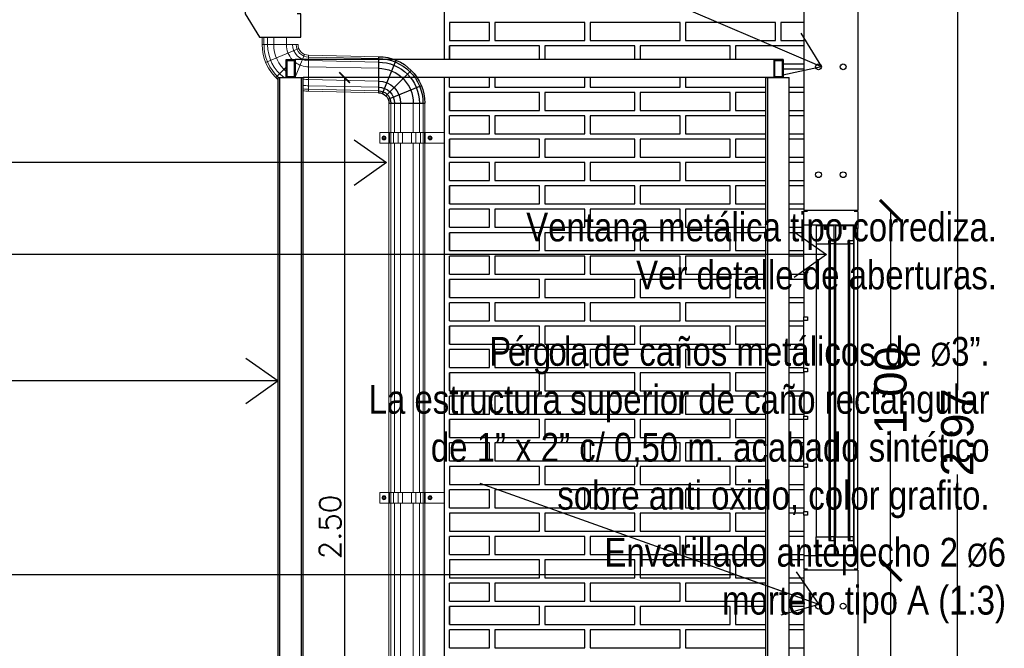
# Model space of a CAD drawing. Header units: millimetres. Extents: x 201 to 840, y 135 to 685.
# Tile 29 of 219: x 233.94 to 236.68, y 311.23 to 312.98. Entities that reach past the tile are written whole.
import ezdxf

# ---------------------------------------------------------------- set-up
doc = ezdxf.new("R2010")
doc.units = ezdxf.units.MM
doc.layers.add('001', color=1, linetype='Continuous', lineweight=5)
doc.layers.add('01 DETALLES', color=2, linetype='Continuous', lineweight=5)
for name, color, linetype in [('01', 1, 'Continuous'), ('02', 2, 'Continuous'), ('03', 3, 'Continuous'), ('05', 5, 'Continuous'), ('10', 251, 'Continuous'), ('cota', 2, 'Continuous'), ('COTA DETALLE', 1, 'Continuous'), ('Ladrillo visto', 250, 'Continuous'), ('LLAMADAS', 1, 'Continuous'), ('muro', 6, 'Continuous'), ('Techo', 4, 'Continuous')]:
    doc.layers.add(name, color=color, linetype=linetype)
doc.styles.add('ARIAL', font='arial.ttf', dxfattribs={"height": 0.06})
doc.styles.add('ROMANS', font='romans.shx')
doc.styles.get("Standard").update_dxf_attribs({"font": 'arial.ttf'})
doc.styles.add('STYLE1', font='ARIALUNI.TTF', dxfattribs={"height": 0.09})
doc.dimstyles.new('05', dxfattribs={"dimscale": 0, "dimtxt": 0.09, "dimasz": 0.05, "dimexe": 0, "dimexo": 0, "dimgap": 0, "dimtad": 0, "dimzin": 0, "dimdsep": 46, "dimtxsty": 'Standard', "dimblk": 'OPEN90', "dimcen": 0.25, "dimclrd": 1, "dimclre": 1, "dimclrt": 3, "dimadec": 0, "dimazin": 0, "dimtfac": 1, "dimtofl": 0, "dimtmove": 2, "dimatfit": 3, "dimldrblk": 'BOXFILLED', "dimfxl": 1, "dimtolj": 1, "dimtzin": 0, "dimarcsym": 0})
doc.dimstyles.new('COTAS5', dxfattribs={"dimscale": 0, "dimtxt": 0.05, "dimasz": 0.03, "dimexe": 0.18, "dimexo": 0.06, "dimgap": 0.01, "dimtad": 1, "dimzin": 1, "dimdsep": 46, "dimtxsty": 'ROMANS', "dimblk1": 'ARCHTICK', "dimblk2": 'ARCHTICK', "dimsah": 1, "dimcen": 0.2, "dimse1": 1, "dimse2": 1, "dimclrd": 1, "dimclre": 1, "dimclrt": 2, "dimazin": 0, "dimtfac": 3, "dimtmove": 2, "dimatfit": 3, "dimldrblk": 'ARCHTICK', "dimfxl": 1, "dimtolj": 1, "dimtzin": 0, "dimarcsym": 0})
doc.dimstyles.new('D3', dxfattribs={"dimscale": 0, "dimtxt": 0.09, "dimasz": 0.06, "dimexe": 0, "dimexo": 0.15, "dimgap": 0, "dimtad": 0, "dimzin": 0, "dimdsep": 46, "dimtxsty": 'STYLE1', "dimblk": 'ARCHTICK', "dimcen": 1, "dimse1": 1, "dimse2": 1, "dimclrd": 1, "dimclre": 1, "dimclrt": 3, "dimadec": 0, "dimazin": 0, "dimtfac": 1, "dimtmove": 2, "dimatfit": 1, "dimldrblk": 'OPEN90', "dimfxl": 1, "dimtolj": 1, "dimtzin": 0, "dimarcsym": 0})

# ---------------------------------------------------------------- blocks, each defined once
blk = doc.blocks.new('_ARCHTICK')
at = {"color": 0, "linetype": 'ByBlock', "const_width": 0.15}
blk.add_lwpolyline([(-0.5, -0.5), (0.5, 0.5)], dxfattribs=at)
blk = doc.blocks.new('*D745')
at = {"layer": 'cota', "color": 1, "lineweight": -2, "ltscale": 0.5}
for p, q in [((236.3602, 311.4502), (236.3602, 311.0128)), ((236.3602, 310.3502), (236.3602, 310.7877))]:
    blk.add_line(p, q, dxfattribs=at)
at = {"layer": 'DEFPOINTS', "color": 0, "ltscale": 0.5}
for p in [(236.2688, 311.4502), (236.3602, 311.4502), (236.2688, 310.3502)]:
    blk.add_point(p, dxfattribs=at)
at = {"layer": 'cota', "color": 1, "lineweight": -2, "ltscale": 0.5, "xscale": 0.06, "yscale": 0.06, "zscale": 0.06}
for p, rotation in [((236.3602, 311.4502), 90), ((236.3602, 310.3502), 270)]:
    blk.add_blockref('_ARCHTICK', p, dxfattribs=dict(at, rotation=rotation))
at = {"layer": 'cota', "color": 3, "ltscale": 0.5, "insert": (236.3602, 310.9002), "char_height": 0.09, "attachment_point": 5, "rotation": 90, "style": 'STYLE1'}
blk.add_mtext('\\A1;1.10', dxfattribs=at)
blk = doc.blocks.new('_OPEN90')
at = {"color": 0, "linetype": 'ByBlock'}
for p, q in [((-0.5, 0.5), (0, 0)), ((0, 0), (-1, 0)), ((0, 0), (-0.5, -0.5))]:
    blk.add_line(p, q, dxfattribs=at)
blk = doc.blocks.new('*D729')
at = {"layer": 'cota', "color": 1, "lineweight": -2, "ltscale": 0.5}
for p, q in [((236.5461, 313.3167), (236.5461, 311.9511)), ((236.5461, 310.3502), (236.5461, 311.7159))]:
    blk.add_line(p, q, dxfattribs=at)
at = {"layer": 'DEFPOINTS', "color": 0, "ltscale": 0.5}
for p in [(236.2688, 313.3167), (236.2688, 310.3502), (236.5461, 310.3502)]:
    blk.add_point(p, dxfattribs=at)
at = {"layer": 'cota', "color": 1, "lineweight": -2, "ltscale": 0.5, "xscale": 0.06, "yscale": 0.06, "zscale": 0.06}
for p, rotation in [((236.5461, 313.3167), 90), ((236.5461, 310.3502), 270)]:
    blk.add_blockref('_ARCHTICK', p, dxfattribs=dict(at, rotation=rotation))
at = {"layer": 'cota', "color": 3, "ltscale": 0.5, "insert": (236.5461, 311.8335), "char_height": 0.09, "attachment_point": 5, "rotation": 90, "style": 'STYLE1'}
blk.add_mtext('\\A1;2.97', dxfattribs=at)
blk = doc.blocks.new('*D730')
at = {"layer": 'COTA DETALLE', "color": 1, "lineweight": -2}
blk.add_line((234.8415, 312.8202), (234.8415, 310.3202), dxfattribs=at)
at = {"layer": 'DEFPOINTS', "color": 0}
for p in [(234.7266, 312.8202), (234.7666, 310.3202), (234.8415, 310.3202)]:
    blk.add_point(p, dxfattribs=at)
at = {"layer": 'COTA DETALLE', "color": 1, "lineweight": -2, "xscale": 0.03, "yscale": 0.03, "zscale": 0.03}
for p, rotation in [((234.8415, 312.8202), 90), ((234.8415, 310.3202), 270)]:
    blk.add_blockref('_ARCHTICK', p, dxfattribs=dict(at, rotation=rotation))
at = {"layer": 'COTA DETALLE', "color": 2, "insert": (234.8015, 311.5702), "char_height": 0.06, "attachment_point": 5, "rotation": 90, "style": 'ROMANS'}
blk.add_mtext('\\A1;2.50', dxfattribs=at)
blk = doc.blocks.new('*D746')
at = {"layer": 'cota', "color": 1, "lineweight": -2, "ltscale": 0.5}
for p, q in [((236.3602, 312.4502), (236.3602, 312.0628)), ((236.3602, 311.4502), (236.3602, 311.8377))]:
    blk.add_line(p, q, dxfattribs=at)
at = {"layer": 'DEFPOINTS', "color": 0, "ltscale": 0.5}
for p in [(236.1938, 312.4502), (236.3602, 312.4502), (236.1938, 311.4502)]:
    blk.add_point(p, dxfattribs=at)
at = {"layer": 'cota', "color": 1, "lineweight": -2, "ltscale": 0.5, "xscale": 0.06, "yscale": 0.06, "zscale": 0.06}
for p, rotation in [((236.3602, 312.4502), 90), ((236.3602, 311.4502), 270)]:
    blk.add_blockref('_ARCHTICK', p, dxfattribs=dict(at, rotation=rotation))
at = {"layer": 'cota', "color": 3, "ltscale": 0.5, "insert": (236.3602, 311.9502), "char_height": 0.09, "attachment_point": 5, "rotation": 90, "style": 'STYLE1'}
blk.add_mtext('\\A1;1.00', dxfattribs=at)
blk = doc.blocks.new('UIU')
at = {"layer": '01', "ltscale": 0.8}
blk.add_line((-0.0882, 0.0171), (0.0118, 0.0171), dxfattribs=at)
blk.add_line((-0.0882, 0.0171), (0.0118, 0.0171), dxfattribs=at)
at = {"layer": '01'}
blk.add_line((0.0412, -0.0124), (0.0412, -0.1124), dxfattribs=at)
for radius in [0.1294, 0.0294]:
    blk.add_arc((0.0412, 0.0171), radius, 180, 270, dxfattribs=at)
at = {"layer": '10', "ltscale": 0.05}
for p, q in [((0.014, 0.0058), (-0.0784, -0.0325)), ((0.0204, -0.0037), (-0.0503, -0.0745)), ((0.0299, -0.0101), (-0.0083, -0.1025))]:
    blk.add_line(p, q, dxfattribs=at)
for radius in [0.1241, 0.1143, 0.0971, 0.0617, 0.0446, 0.0347]:
    blk.add_arc((0.0412, 0.0171), radius, 180, 270, dxfattribs=at)

msp = doc.modelspace()

# ---------------------------------------------------------------- linework, layer by layer
at = {"layer": '001', "ltscale": 0.8}
for p, q in [((234.6123, 312.912), (234.6123, 312.9326)), ((234.6123, 312.912), (234.7123, 312.912)), ((234.6123, 312.912), (234.7123, 312.912)), ((234.7417, 312.8826), (234.9365, 312.8784)), ((234.7417, 312.7826), (234.9365, 312.7784))]:
    msp.add_line(p, q, dxfattribs=at)
at = {"layer": '001'}
for p, q in [((234.7417, 312.8826), (234.7417, 312.7826)), ((234.965, 312.749), (234.965, 312.6672)), ((235.065, 312.749), (235.065, 312.6672)), ((234.965, 312.6378), (234.965, 311.6661)), ((235.065, 312.6378), (235.065, 311.6661)), ((234.965, 310.5526), (234.965, 311.6367)), ((235.065, 310.5526), (235.065, 311.6367))]:
    msp.add_line(p, q, dxfattribs=at)
for radius, start, end in [(0.1294, 180, 229.0428), (0.0294, 180, 270), (0.1294, 263.3997, 270)]:
    msp.add_arc((234.7417, 312.912), radius, start, end, dxfattribs=at)
at = {"layer": '01', "ltscale": 0.0036}
for p, q in [((236.0609, 312.8702), (234.7041, 312.8702)), ((236.0609, 312.8202), (234.7266, 312.8202))]:
    msp.add_line(p, q, dxfattribs=at)
at = {"layer": '01'}
for p, q in [((236.1188, 312.2874), (236.1188, 312.4102)), ((236.2588, 311.5002), (236.2588, 312.4002)), ((236.2688, 311.5002), (236.2688, 312.4002)), ((236.1188, 312.2774), (236.1188, 312.1545)), ((236.1188, 312.0117), (236.1188, 312.1445)), ((236.1188, 312.0017), (236.1188, 311.8788)), ((236.1188, 311.746), (236.1188, 311.8688)), ((236.1188, 311.736), (236.1188, 311.6131)), ((236.1188, 311.6031), (236.1188, 311.4902))]:
    msp.add_line(p, q, dxfattribs=at)
for points in [[(236.1928, 312.3676), (236.1888, 312.3676), (236.1888, 311.5329), (236.1928, 311.5329), (236.1928, 312.3676)], [(236.2463, 312.3676), (236.2423, 312.3676), (236.2423, 311.5329), (236.2463, 311.5329), (236.2463, 312.3676)]]:
    msp.add_lwpolyline(points, dxfattribs=at)
at = {"layer": '01 DETALLES'}
for p, q in [((234.6175, 312.912), (234.6175, 312.9326)), ((234.6274, 312.912), (234.6274, 312.9326)), ((234.6446, 312.912), (234.6446, 312.9326)), ((234.68, 312.912), (234.68, 312.9326)), ((234.7417, 312.8773), (234.9365, 312.8731)), ((234.7417, 312.8675), (234.9365, 312.8632)), ((234.7417, 312.8503), (234.9365, 312.8461)), ((234.7417, 312.8149), (234.9365, 312.8107)), ((234.7417, 312.7978), (234.9365, 312.7935)), ((234.7417, 312.7879), (234.9365, 312.7837))]:
    msp.add_line(p, q, dxfattribs=at)
at = {"layer": '01 DETALLES', "ltscale": 0.05}
for p, q in [((234.7145, 312.9008), (234.6221, 312.8625)), ((234.7304, 312.8848), (234.7043, 312.8219)), ((234.6793, 312.8497), (234.6502, 312.8205)), ((234.9703, 312.6672), (234.9703, 312.749)), ((234.9802, 312.6672), (234.9802, 312.749)), ((234.9973, 312.6672), (234.9973, 312.749)), ((235.0327, 312.6672), (235.0327, 312.749)), ((235.0499, 312.6672), (235.0499, 312.749)), ((235.0598, 312.6672), (235.0598, 312.749)), ((234.9647, 312.6672), (234.9647, 312.6378)), ((234.9667, 312.6672), (234.9667, 312.6378)), ((234.9707, 312.6672), (234.9707, 312.6378)), ((234.9779, 312.6672), (234.9779, 312.6378)), ((234.9911, 312.6672), (234.9911, 312.6378)), ((235.0031, 312.6672), (235.0031, 312.6378)), ((235.0276, 312.6672), (235.0276, 312.6378)), ((235.0396, 312.6672), (235.0396, 312.6378)), ((235.0528, 312.6672), (235.0528, 312.6378)), ((235.06, 312.6672), (235.06, 312.6378)), ((235.064, 312.6672), (235.064, 312.6378)), ((235.0659, 312.6672), (235.0659, 312.6378)), ((234.9703, 311.6661), (234.9703, 312.6378)), ((234.9802, 311.6661), (234.9802, 312.6378)), ((234.9973, 311.6661), (234.9973, 312.6378)), ((235.0327, 311.6661), (235.0327, 312.6378)), ((235.0499, 311.6661), (235.0499, 312.6378)), ((235.0598, 311.6661), (235.0598, 312.6378)), ((234.9647, 311.6661), (234.9647, 311.6367)), ((234.9667, 311.6661), (234.9667, 311.6367)), ((234.9707, 311.6661), (234.9707, 311.6367)), ((234.9779, 311.6661), (234.9779, 311.6367)), ((234.9911, 311.6661), (234.9911, 311.6367)), ((235.0031, 311.6661), (235.0031, 311.6367)), ((235.0276, 311.6661), (235.0276, 311.6367)), ((235.0396, 311.6661), (235.0396, 311.6367)), ((235.0528, 311.6661), (235.0528, 311.6367)), ((235.06, 311.6661), (235.06, 311.6367)), ((235.064, 311.6661), (235.064, 311.6367)), ((235.0659, 311.6661), (235.0659, 311.6367)), ((234.9703, 311.6367), (234.9703, 310.5526)), ((234.9802, 311.6367), (234.9802, 310.5526)), ((234.9973, 311.6367), (234.9973, 310.5526)), ((235.0327, 311.6367), (235.0327, 310.5526)), ((235.0499, 311.6367), (235.0499, 310.5526)), ((235.0598, 311.6367), (235.0598, 310.5526))]:
    msp.add_line(p, q, dxfattribs=at)
for points in [[(235.1182, 312.6378), (234.9397, 312.6378), (234.9397, 312.6672), (235.1182, 312.6672)], [(234.9497, 312.6552), (234.9528, 312.6552), (234.9544, 312.6525), (234.9528, 312.6498), (234.9497, 312.6498), (234.9481, 312.6525), (234.9497, 312.6552)], [(235.081, 312.6552), (235.0779, 312.6552), (235.0763, 312.6525), (235.0779, 312.6498), (235.081, 312.6498), (235.0825, 312.6525), (235.081, 312.6552)], [(235.1182, 311.6367), (234.9397, 311.6367), (234.9397, 311.6661), (235.1182, 311.6661)], [(234.9497, 311.6541), (234.9528, 311.6541), (234.9544, 311.6514), (234.9528, 311.6487), (234.9497, 311.6487), (234.9481, 311.6514), (234.9497, 311.6541)], [(235.081, 311.6541), (235.0779, 311.6541), (235.0763, 311.6514), (235.0779, 311.6487), (235.081, 311.6487), (235.0825, 311.6514), (235.081, 311.6541)]]:
    msp.add_lwpolyline(points, dxfattribs=at)
for centre, radius in [((234.9512, 312.6525), 0.00549), ((234.9512, 312.6525), 0.00272), ((234.9512, 312.6525), 0.00272), ((235.0794, 312.6525), 0.00549), ((235.0794, 312.6525), 0.00272), ((234.9512, 311.6514), 0.00549), ((234.9512, 311.6514), 0.00272), ((235.0794, 311.6514), 0.00549), ((235.0794, 311.6514), 0.00272)]:
    msp.add_circle(centre, radius, dxfattribs=at)
for radius, start, end in [(0.1241, 180, 227.5855), (0.1143, 180, 233.3362), (0.0971, 180, 230.0776), (0.0617, 180, 222.4581), (0.0446, 180, 270), (0.0347, 180, 270), (0.0617, 232.771, 270), (0.0971, 261.1902, 270), (0.1143, 262.5195, 270), (0.1241, 263.1181, 270)]:
    msp.add_arc((234.7417, 312.912), radius, start, end, dxfattribs=at)
at = {"layer": '02', "ltscale": 0.01}
for p, q in [((234.6566, 310.3202), (234.6566, 312.8202)), ((234.6566, 312.8202), (234.7266, 312.8202)), ((234.6616, 310.3202), (234.6616, 312.8202)), ((234.7216, 310.3202), (234.7216, 312.8202)), ((234.7266, 310.3202), (234.7266, 312.8202)), ((236.0134, 310.3202), (236.0134, 312.8202)), ((236.0134, 312.8202), (236.0784, 312.8202)), ((236.0184, 310.3202), (236.0184, 312.8202)), ((236.0784, 310.3381), (236.0784, 312.8202))]:
    msp.add_line(p, q, dxfattribs=at)
at = {"layer": '02'}
for p, q in [((236.1288, 312.4477), (236.1188, 312.4477)), ((236.2688, 312.4477), (236.2588, 312.4477)), ((236.1534, 312.3576), (236.1534, 311.5429)), ((236.2034, 312.3576), (236.2034, 311.5429)), ((236.2069, 312.3576), (236.2069, 311.5426)), ((236.2569, 312.3576), (236.2569, 311.5429)), ((236.1288, 311.4528), (236.1188, 311.4528)), ((236.2688, 311.4528), (236.2588, 311.4528))]:
    msp.add_line(p, q, dxfattribs=at)
at = {"layer": '02', "ltscale": 0.01}
for points in [[(234.6791, 312.8702), (234.7041, 312.8702), (234.7041, 312.8202), (234.6791, 312.8202)], [(234.6816, 312.8677), (234.7016, 312.8677), (234.7016, 312.8227), (234.6816, 312.8227)], [(236.0359, 312.8702), (236.0609, 312.8702), (236.0609, 312.8202), (236.0359, 312.8202)], [(236.0384, 312.8677), (236.0584, 312.8677), (236.0584, 312.8227), (236.0384, 312.8227)]]:
    msp.add_lwpolyline(points, close=True, dxfattribs=at)
at = {"layer": '02'}
for points in [[(236.2688, 312.4477), (236.2688, 312.4002), (236.2588, 312.4002), (236.2588, 312.4102), (236.1188, 312.4102), (236.1188, 312.4477)], [(236.1759, 312.4076), (236.1534, 312.4076), (236.1534, 312.3576), (236.1884, 312.3576), (236.1884, 312.3676), (236.2034, 312.3676), (236.2034, 312.4076), (236.1809, 312.4076), (236.1809, 312.4076), (236.1809, 312.4076), (236.1809, 312.3976), (236.1759, 312.3976), (236.1759, 312.4076)], [(236.2294, 312.4076), (236.2069, 312.4076), (236.2069, 312.3576), (236.2419, 312.3576), (236.2419, 312.3676), (236.2569, 312.3676), (236.2569, 312.4076), (236.2344, 312.4076), (236.2344, 312.4076), (236.2344, 312.4076), (236.2344, 312.3976), (236.2294, 312.3976), (236.2294, 312.4076)], [(236.1759, 311.4929), (236.1534, 311.4929), (236.1534, 311.5429), (236.1884, 311.5429), (236.1884, 311.5326), (236.2034, 311.5326), (236.2034, 311.4929), (236.1809, 311.4929), (236.1809, 311.4929), (236.1809, 311.4929), (236.1809, 311.5029), (236.1759, 311.5029), (236.1759, 311.4929)], [(236.2294, 311.4929), (236.2069, 311.4929), (236.2069, 311.5429), (236.2419, 311.5429), (236.2419, 311.5326), (236.2569, 311.5326), (236.2569, 311.4929), (236.2344, 311.4929), (236.2344, 311.4929), (236.2344, 311.4929), (236.2344, 311.5029), (236.2294, 311.5029), (236.2294, 311.4929)], [(236.2688, 311.4528), (236.2688, 311.5002), (236.2588, 311.5002), (236.2588, 311.4902), (236.1188, 311.4902), (236.1188, 311.4528)]]:
    msp.add_lwpolyline(points, dxfattribs=at)
for points in [[(236.1799, 312.4102), (236.1769, 312.4102), (236.1769, 312.3985), (236.1799, 312.3985)], [(236.2334, 312.4102), (236.2304, 312.4102), (236.2304, 312.3985), (236.2334, 312.3985)], [(236.2034, 312.3576), (236.1934, 312.3576), (236.1934, 312.3676), (236.2034, 312.3676)], [(236.2569, 312.3576), (236.2469, 312.3576), (236.2469, 312.3676), (236.2569, 312.3676)], [(236.1288, 312.2774), (236.1188, 312.2774), (236.1188, 312.2874), (236.1288, 312.2874)], [(236.1288, 312.1445), (236.1188, 312.1445), (236.1188, 312.1545), (236.1288, 312.1545)], [(236.1288, 312.0017), (236.1188, 312.0017), (236.1188, 312.0117), (236.1288, 312.0117)], [(236.1288, 311.8688), (236.1188, 311.8688), (236.1188, 311.8788), (236.1288, 311.8788)], [(236.1288, 311.736), (236.1188, 311.736), (236.1188, 311.746), (236.1288, 311.746)], [(236.1288, 311.6031), (236.1188, 311.6031), (236.1188, 311.6131), (236.1288, 311.6131)], [(236.2034, 311.5429), (236.1934, 311.5429), (236.1934, 311.5329), (236.2034, 311.5329)], [(236.2569, 311.5429), (236.2469, 311.5429), (236.2469, 311.5329), (236.2569, 311.5329)], [(236.1799, 311.4902), (236.1769, 311.4902), (236.1769, 311.5019), (236.1799, 311.5019)], [(236.2334, 311.4902), (236.2304, 311.4902), (236.2304, 311.5019), (236.2334, 311.5019)]]:
    msp.add_lwpolyline(points, close=True, dxfattribs=at)
at = {"layer": '03', "ltscale": 0.01}
for centre in [(236.1596, 312.8502), (236.2282, 312.8502), (236.1596, 312.5502), (236.2282, 312.5502), (236.1596, 311.3502), (236.2281, 311.3502)]:
    msp.add_circle(centre, 0.00811, dxfattribs=at)
at = {"layer": '05'}
msp.add_lwpolyline([(234.5753, 313.048), (234.5653, 313.048), (234.5653, 312.998), (234.6048, 312.9326), (234.7198, 312.9326), (234.7198, 312.9976), (234.7098, 312.9976)], dxfattribs=at)
at = {"layer": 'Ladrillo visto', "color": 251, "ltscale": 0.5}
for p, q in [((235.1338, 312.8702), (235.1338, 312.9089)), ((235.1338, 312.7939), (235.1338, 312.8202)), ((235.1338, 312.7289), (235.1338, 312.7789)), ((235.1338, 312.6639), (235.1338, 312.7139)), ((235.1338, 312.5989), (235.1338, 312.6489)), ((235.1338, 312.5339), (235.1338, 312.5839)), ((235.1338, 312.4689), (235.1338, 312.5189)), ((235.1338, 312.4039), (235.1338, 312.4539)), ((235.1338, 312.3389), (235.1338, 312.3889)), ((235.1338, 312.2739), (235.1338, 312.3239)), ((235.1338, 312.2089), (235.1338, 312.2589)), ((235.1338, 312.1439), (235.1338, 312.1939)), ((235.1338, 312.0789), (235.1338, 312.1289)), ((235.1338, 312.0139), (235.1338, 312.0639)), ((235.1338, 311.9489), (235.1338, 311.9989)), ((235.1338, 311.8839), (235.1338, 311.9339)), ((235.1338, 311.8189), (235.1338, 311.8689)), ((235.1338, 311.7539), (235.1338, 311.8039)), ((235.1338, 311.6239), (235.1338, 311.6739)), ((235.1338, 311.4939), (235.1338, 311.5439)), ((235.1338, 311.3639), (235.1338, 311.4139)), ((235.1338, 311.2989), (235.1338, 311.3489)), ((235.1338, 311.2339), (235.1338, 311.2839))]:
    msp.add_line(p, q, dxfattribs=at)
for points in [[(235.1338, 312.9239), (235.2446, 312.9239), (235.2446, 312.9739), (235.1338, 312.9739), (235.1338, 312.9239)], [(235.2596, 312.9239), (235.5096, 312.9239), (235.5096, 312.9739), (235.2596, 312.9739), (235.2596, 312.9239)], [(235.5246, 312.9239), (235.7746, 312.9239), (235.7746, 312.9739), (235.5246, 312.9739), (235.5246, 312.9239)], [(235.7896, 312.9239), (236.0396, 312.9239), (236.0396, 312.9739), (235.7896, 312.9739), (235.7896, 312.9239)], [(236.1188, 312.9739), (236.0546, 312.9739), (236.0546, 312.9239)], [(235.3838, 312.8702), (235.3838, 312.9089), (235.1338, 312.9089), (235.1338, 312.8702)], [(235.6488, 312.8702), (235.6488, 312.9089), (235.3988, 312.9089), (235.3988, 312.8702)], [(235.9138, 312.8702), (235.9138, 312.9089), (235.6638, 312.9089), (235.6638, 312.8702)], [(236.1188, 312.9089), (235.9288, 312.9089), (235.9288, 312.8702)], [(236.0546, 312.9239), (236.1188, 312.9239)], [(236.0609, 312.8589), (236.1188, 312.8589)], [(235.1338, 312.7939), (235.2446, 312.7939), (235.2446, 312.8202)], [(235.2596, 312.7939), (235.5096, 312.7939), (235.5096, 312.8202)], [(235.2596, 312.8202), (235.2596, 312.7939)], [(235.5246, 312.7939), (235.7746, 312.7939), (235.7746, 312.8202)], [(235.5246, 312.8202), (235.5246, 312.7939)], [(235.7896, 312.8202), (235.7896, 312.7939)], [(236.1188, 312.8439), (236.0609, 312.8439)], [(235.7896, 312.7939), (236.0134, 312.7939)], [(236.0784, 312.7939), (236.1188, 312.7939)], [(235.1338, 312.7289), (235.3838, 312.7289), (235.3838, 312.7789), (235.1338, 312.7789), (235.1338, 312.7289)], [(235.3988, 312.7289), (235.6488, 312.7289), (235.6488, 312.7789), (235.3988, 312.7789), (235.3988, 312.7289)], [(235.6638, 312.7289), (235.9138, 312.7289), (235.9138, 312.7789), (235.6638, 312.7789), (235.6638, 312.7289)], [(236.0134, 312.7789), (235.9288, 312.7789), (235.9288, 312.7289)], [(236.1188, 312.7789), (236.0784, 312.7789)], [(235.1338, 312.6639), (235.2446, 312.6639), (235.2446, 312.7139), (235.1338, 312.7139)], [(235.2596, 312.6639), (235.5096, 312.6639), (235.5096, 312.7139), (235.2596, 312.7139), (235.2596, 312.6639)], [(235.5246, 312.6639), (235.7746, 312.6639), (235.7746, 312.7139), (235.5246, 312.7139), (235.5246, 312.6639)], [(236.0134, 312.7139), (235.7896, 312.7139), (235.7896, 312.6639)], [(235.9288, 312.7289), (236.0134, 312.7289)], [(236.0784, 312.7289), (236.1188, 312.7289)], [(236.1188, 312.7139), (236.0784, 312.7139)], [(235.7896, 312.6639), (236.0134, 312.6639)], [(236.0784, 312.6639), (236.1188, 312.6639)], [(235.1338, 312.5989), (235.3838, 312.5989), (235.3838, 312.6489), (235.1338, 312.6489), (235.1338, 312.5989)], [(235.3988, 312.5989), (235.6488, 312.5989), (235.6488, 312.6489), (235.3988, 312.6489), (235.3988, 312.5989)], [(235.6638, 312.5989), (235.9138, 312.5989), (235.9138, 312.6489), (235.6638, 312.6489), (235.6638, 312.5989)], [(236.0134, 312.6489), (235.9288, 312.6489), (235.9288, 312.5989)], [(236.1188, 312.6489), (236.0784, 312.6489)], [(235.9288, 312.5989), (236.0134, 312.5989)], [(236.0784, 312.5989), (236.1188, 312.5989)], [(235.1338, 312.5339), (235.2446, 312.5339), (235.2446, 312.5839), (235.1338, 312.5839)], [(235.2596, 312.5339), (235.5096, 312.5339), (235.5096, 312.5839), (235.2596, 312.5839), (235.2596, 312.5339)], [(235.5246, 312.5339), (235.7746, 312.5339), (235.7746, 312.5839), (235.5246, 312.5839), (235.5246, 312.5339)], [(236.0134, 312.5839), (235.7896, 312.5839), (235.7896, 312.5339)], [(236.1188, 312.5839), (236.0784, 312.5839)], [(235.1338, 312.4689), (235.3838, 312.4689), (235.3838, 312.5189), (235.1338, 312.5189), (235.1338, 312.4689)], [(235.3988, 312.4689), (235.6488, 312.4689), (235.6488, 312.5189), (235.3988, 312.5189), (235.3988, 312.4689)], [(235.6638, 312.4689), (235.9138, 312.4689), (235.9138, 312.5189), (235.6638, 312.5189), (235.6638, 312.4689)], [(235.7896, 312.5339), (236.0134, 312.5339)], [(236.0134, 312.5189), (235.9288, 312.5189), (235.9288, 312.4689)], [(236.0784, 312.5339), (236.1188, 312.5339)], [(236.1188, 312.5189), (236.0784, 312.5189)], [(235.9288, 312.4689), (236.0134, 312.4689)], [(236.0784, 312.4689), (236.1188, 312.4689)], [(235.1338, 312.4039), (235.2446, 312.4039), (235.2446, 312.4539), (235.1338, 312.4539)], [(235.2596, 312.4039), (235.5096, 312.4039), (235.5096, 312.4539), (235.2596, 312.4539), (235.2596, 312.4039)], [(235.5246, 312.4039), (235.7746, 312.4039), (235.7746, 312.4539), (235.5246, 312.4539), (235.5246, 312.4039)], [(236.0134, 312.4539), (235.7896, 312.4539), (235.7896, 312.4039)], [(236.1188, 312.4539), (236.0784, 312.4539)], [(235.1338, 312.3389), (235.3838, 312.3389), (235.3838, 312.3889), (235.1338, 312.3889), (235.1338, 312.3389)], [(235.3988, 312.3389), (235.6488, 312.3389), (235.6488, 312.3889), (235.3988, 312.3889), (235.3988, 312.3389)], [(235.6638, 312.3389), (235.9138, 312.3389), (235.9138, 312.3889), (235.6638, 312.3889), (235.6638, 312.3389)], [(235.7896, 312.4039), (236.0134, 312.4039)], [(236.0134, 312.3889), (235.9288, 312.3889), (235.9288, 312.3389)], [(236.0784, 312.4039), (236.1188, 312.4039)], [(236.1188, 312.3889), (236.0784, 312.3889)], [(235.1338, 312.2739), (235.2446, 312.2739), (235.2446, 312.3239), (235.1338, 312.3239)], [(235.2596, 312.2739), (235.5096, 312.2739), (235.5096, 312.3239), (235.2596, 312.3239), (235.2596, 312.2739)], [(235.5246, 312.2739), (235.7746, 312.2739), (235.7746, 312.3239), (235.5246, 312.3239), (235.5246, 312.2739)], [(236.0134, 312.3239), (235.7896, 312.3239), (235.7896, 312.2739)], [(235.9288, 312.3389), (236.0134, 312.3389)], [(236.0784, 312.3389), (236.1188, 312.3389)], [(236.1188, 312.3239), (236.0784, 312.3239)], [(235.7896, 312.2739), (236.0134, 312.2739)], [(236.0784, 312.2739), (236.1188, 312.2739)], [(235.1338, 312.2089), (235.3838, 312.2089), (235.3838, 312.2589), (235.1338, 312.2589), (235.1338, 312.2089)], [(235.3988, 312.2089), (235.6488, 312.2089), (235.6488, 312.2589), (235.3988, 312.2589), (235.3988, 312.2089)], [(235.6638, 312.2089), (235.9138, 312.2089), (235.9138, 312.2589), (235.6638, 312.2589), (235.6638, 312.2089)], [(236.0134, 312.2589), (235.9288, 312.2589), (235.9288, 312.2089)], [(236.1188, 312.2589), (236.0784, 312.2589)], [(235.1338, 312.1439), (235.2446, 312.1439), (235.2446, 312.1939), (235.1338, 312.1939)], [(235.2596, 312.1439), (235.5096, 312.1439), (235.5096, 312.1939), (235.2596, 312.1939), (235.2596, 312.1439)], [(235.5246, 312.1439), (235.7746, 312.1439), (235.7746, 312.1939), (235.5246, 312.1939), (235.5246, 312.1439)], [(236.0134, 312.1939), (235.7896, 312.1939), (235.7896, 312.1439)], [(235.9288, 312.2089), (236.0134, 312.2089)], [(236.0784, 312.2089), (236.1188, 312.2089)], [(236.1188, 312.1939), (236.0784, 312.1939)], [(235.7896, 312.1439), (236.0134, 312.1439)], [(236.0784, 312.1439), (236.1188, 312.1439)], [(235.1338, 312.0789), (235.3838, 312.0789), (235.3838, 312.1289), (235.1338, 312.1289), (235.1338, 312.0789)], [(235.3988, 312.0789), (235.6488, 312.0789), (235.6488, 312.1289), (235.3988, 312.1289), (235.3988, 312.0789)], [(235.6638, 312.0789), (235.9138, 312.0789), (235.9138, 312.1289), (235.6638, 312.1289), (235.6638, 312.0789)], [(236.0134, 312.1289), (235.9288, 312.1289), (235.9288, 312.0789)], [(236.1188, 312.1289), (236.0784, 312.1289)], [(235.9288, 312.0789), (236.0134, 312.0789)], [(236.0784, 312.0789), (236.1188, 312.0789)], [(235.1338, 312.0139), (235.2446, 312.0139), (235.2446, 312.0639), (235.1338, 312.0639)], [(235.2596, 312.0139), (235.5096, 312.0139), (235.5096, 312.0639), (235.2596, 312.0639), (235.2596, 312.0139)], [(235.5246, 312.0139), (235.7746, 312.0139), (235.7746, 312.0639), (235.5246, 312.0639), (235.5246, 312.0139)], [(236.0134, 312.0639), (235.7896, 312.0639), (235.7896, 312.0139)], [(236.1188, 312.0639), (236.0784, 312.0639)], [(235.1338, 311.9489), (235.3838, 311.9489), (235.3838, 311.9989), (235.1338, 311.9989), (235.1338, 311.9489)], [(235.3988, 311.9489), (235.6488, 311.9489), (235.6488, 311.9989), (235.3988, 311.9989), (235.3988, 311.9489)], [(235.6638, 311.9489), (235.9138, 311.9489), (235.9138, 311.9989), (235.6638, 311.9989), (235.6638, 311.9489)], [(235.7896, 312.0139), (236.0134, 312.0139)], [(236.0134, 311.9989), (235.9288, 311.9989), (235.9288, 311.9489)], [(236.0784, 312.0139), (236.1188, 312.0139)], [(236.1188, 311.9989), (236.0784, 311.9989)], [(235.9288, 311.9489), (236.0134, 311.9489)], [(236.0784, 311.9489), (236.1188, 311.9489)], [(235.1338, 311.8839), (235.2446, 311.8839), (235.2446, 311.9339), (235.1338, 311.9339)], [(235.2596, 311.8839), (235.5096, 311.8839), (235.5096, 311.9339), (235.2596, 311.9339), (235.2596, 311.8839)], [(235.5246, 311.8839), (235.7746, 311.8839), (235.7746, 311.9339), (235.5246, 311.9339), (235.5246, 311.8839)], [(236.0134, 311.9339), (235.7896, 311.9339), (235.7896, 311.8839)], [(236.1188, 311.9339), (236.0784, 311.9339)], [(235.1338, 311.8189), (235.3838, 311.8189), (235.3838, 311.8689), (235.1338, 311.8689), (235.1338, 311.8189)], [(235.3988, 311.8189), (235.6488, 311.8189), (235.6488, 311.8689), (235.3988, 311.8689), (235.3988, 311.8189)], [(235.6638, 311.8189), (235.9138, 311.8189), (235.9138, 311.8689), (235.6638, 311.8689), (235.6638, 311.8189)], [(235.7896, 311.8839), (236.0134, 311.8839)], [(236.0134, 311.8689), (235.9288, 311.8689), (235.9288, 311.8189)], [(236.0784, 311.8839), (236.1188, 311.8839)], [(236.1188, 311.8689), (236.0784, 311.8689)], [(235.1338, 311.7539), (235.2446, 311.7539), (235.2446, 311.8039), (235.1338, 311.8039)], [(235.2596, 311.7539), (235.5096, 311.7539), (235.5096, 311.8039), (235.2596, 311.8039), (235.2596, 311.7539)], [(235.5246, 311.7539), (235.7746, 311.7539), (235.7746, 311.8039), (235.5246, 311.8039), (235.5246, 311.7539)], [(236.0134, 311.8039), (235.7896, 311.8039), (235.7896, 311.7539)], [(235.9288, 311.8189), (236.0134, 311.8189)], [(236.0784, 311.8189), (236.1188, 311.8189)], [(236.1188, 311.8039), (236.0784, 311.8039)], [(235.7896, 311.7539), (236.0134, 311.7539)], [(236.0784, 311.7539), (236.1188, 311.7539)], [(235.1338, 311.6889), (235.3838, 311.6889), (235.3838, 311.7389), (235.1338, 311.7389), (235.1338, 311.6889)], [(235.3988, 311.6889), (235.6488, 311.6889), (235.6488, 311.7389), (235.3988, 311.7389), (235.3988, 311.6889)], [(235.6638, 311.6889), (235.9138, 311.6889), (235.9138, 311.7389), (235.6638, 311.7389), (235.6638, 311.6889)], [(236.0134, 311.7389), (235.9288, 311.7389), (235.9288, 311.6889)], [(236.1188, 311.7389), (236.0784, 311.7389)], [(235.1338, 311.6239), (235.2446, 311.6239), (235.2446, 311.6739), (235.1338, 311.6739)], [(235.2596, 311.6239), (235.5096, 311.6239), (235.5096, 311.6739), (235.2596, 311.6739), (235.2596, 311.6239)], [(235.5246, 311.6239), (235.7746, 311.6239), (235.7746, 311.6739), (235.5246, 311.6739), (235.5246, 311.6239)], [(236.0134, 311.6739), (235.7896, 311.6739), (235.7896, 311.6239)], [(235.9288, 311.6889), (236.0134, 311.6889)], [(236.0784, 311.6889), (236.1188, 311.6889)], [(236.1188, 311.6739), (236.0784, 311.6739)], [(235.7896, 311.6239), (236.0134, 311.6239)], [(236.0784, 311.6239), (236.1188, 311.6239)], [(235.1338, 311.5589), (235.3838, 311.5589), (235.3838, 311.6089), (235.1338, 311.6089), (235.1338, 311.5589)], [(235.3988, 311.5589), (235.6488, 311.5589), (235.6488, 311.6089), (235.3988, 311.6089), (235.3988, 311.5589)], [(235.6638, 311.5589), (235.9138, 311.5589), (235.9138, 311.6089), (235.6638, 311.6089), (235.6638, 311.5589)], [(236.0134, 311.6089), (235.9288, 311.6089), (235.9288, 311.5589)], [(236.1188, 311.6089), (236.0784, 311.6089)], [(235.9288, 311.5589), (236.0134, 311.5589)], [(236.0784, 311.5589), (236.1188, 311.5589)], [(235.1338, 311.4939), (235.2446, 311.4939), (235.2446, 311.5439), (235.1338, 311.5439)], [(235.2596, 311.4939), (235.5096, 311.4939), (235.5096, 311.5439), (235.2596, 311.5439), (235.2596, 311.4939)], [(235.5246, 311.4939), (235.7746, 311.4939), (235.7746, 311.5439), (235.5246, 311.5439), (235.5246, 311.4939)], [(236.0134, 311.5439), (235.7896, 311.5439), (235.7896, 311.4939)], [(236.1188, 311.5439), (236.0784, 311.5439)], [(235.1338, 311.4289), (235.3838, 311.4289), (235.3838, 311.4789), (235.1338, 311.4789), (235.1338, 311.4289)], [(235.3988, 311.4289), (235.6488, 311.4289), (235.6488, 311.4789), (235.3988, 311.4789), (235.3988, 311.4289)], [(235.6638, 311.4289), (235.9138, 311.4289), (235.9138, 311.4789), (235.6638, 311.4789), (235.6638, 311.4289)], [(235.7896, 311.4939), (236.0134, 311.4939)], [(236.0134, 311.4789), (235.9288, 311.4789), (235.9288, 311.4289)], [(236.0784, 311.4939), (236.1188, 311.4939)], [(236.1188, 311.4789), (236.0784, 311.4789)], [(235.9288, 311.4289), (236.0134, 311.4289)], [(236.0784, 311.4289), (236.1188, 311.4289)], [(235.1338, 311.3639), (235.2446, 311.3639), (235.2446, 311.4139), (235.1338, 311.4139)], [(235.2596, 311.3639), (235.5096, 311.3639), (235.5096, 311.4139), (235.2596, 311.4139), (235.2596, 311.3639)], [(235.5246, 311.3639), (235.7746, 311.3639), (235.7746, 311.4139), (235.5246, 311.4139), (235.5246, 311.3639)], [(236.0134, 311.4139), (235.7896, 311.4139), (235.7896, 311.3639)], [(236.1188, 311.4139), (236.0784, 311.4139)], [(235.1338, 311.2989), (235.3838, 311.2989), (235.3838, 311.3489), (235.1338, 311.3489), (235.1338, 311.2989)], [(235.3988, 311.2989), (235.6488, 311.2989), (235.6488, 311.3489), (235.3988, 311.3489), (235.3988, 311.2989)], [(235.6638, 311.2989), (235.9138, 311.2989), (235.9138, 311.3489), (235.6638, 311.3489), (235.6638, 311.2989)], [(235.7896, 311.3639), (236.0134, 311.3639)], [(236.0134, 311.3489), (235.9288, 311.3489), (235.9288, 311.2989)], [(236.0784, 311.3639), (236.1188, 311.3639)], [(236.1188, 311.3489), (236.0784, 311.3489)], [(235.1338, 311.2339), (235.2446, 311.2339), (235.2446, 311.2839), (235.1338, 311.2839)], [(235.2596, 311.2339), (235.5096, 311.2339), (235.5096, 311.2839), (235.2596, 311.2839), (235.2596, 311.2339)], [(235.5246, 311.2339), (235.7746, 311.2339), (235.7746, 311.2839), (235.5246, 311.2839), (235.5246, 311.2339)], [(236.0134, 311.2839), (235.7896, 311.2839), (235.7896, 311.2339)], [(235.9288, 311.2989), (236.0134, 311.2989)], [(236.0784, 311.2989), (236.1188, 311.2989)], [(236.1188, 311.2839), (236.0784, 311.2839)], [(235.7896, 311.2339), (236.0134, 311.2339)], [(236.0784, 311.2339), (236.1188, 311.2339)]]:
    msp.add_lwpolyline(points, dxfattribs=at)
at = {"layer": 'muro', "ltscale": 0.01}
for p, q in [((236.2688, 313.4744), (236.2688, 312.4502)), ((236.1188, 313.4286), (236.1188, 312.4502)), ((236.2688, 312.4502), (236.1188, 312.4502)), ((236.2688, 311.4502), (236.1188, 311.4502)), ((236.1188, 311.4502), (236.1188, 310.3502)), ((236.2688, 311.4502), (236.2688, 310.3502))]:
    msp.add_line(p, q, dxfattribs=at)
at = {"layer": 'muro', "color": 1, "ltscale": 0.01}
for p, q in [((235.1188, 313.1231), (235.1188, 312.8702)), ((235.1188, 312.8202), (235.1188, 310.3202))]:
    msp.add_line(p, q, dxfattribs=at)

# ---------------------------------------------------------------- block references
at = {"layer": 'Techo', "xscale": -1, "rotation": 90}
msp.add_blockref('UIU', (234.9527, 312.7902), dxfattribs=at)

# ---------------------------------------------------------------- texts
at = {"layer": 'LLAMADAS', "color": 2, "ltscale": 0.01, "char_height": 0.08, "width": 4.835852, "attachment_point": 3, "style": 'ARIAL'}
for s, insert in [('{\\fTechnic|b0|i0|c2|p2;Ventana metálica tipo corrediza.\\PVer detalle de aberturas.}', (236.656, 312.4447)), ('{\\fTechnic|b0|i0|c2|p2;\\T0.8;Pérgola \\T1;de caños metálicos de \\H0.8x;Ø\\H1.25x;3”.\\PLa estructura superior de caño rectangular \\Pde 1” x 2” c/ 0,50 m. acabado sintético \\Psobre anti oxido, color grafito.}', (236.6354, 312.0987)), ('{\\fTechnic|b0|i0|c2|p2;Envarillado antepecho 2 \\H0.8x;Ø\\H1.25x;6\\Pmortero tipo A (1:3)}', (236.681, 311.54))]:
    msp.add_mtext(s, dxfattribs=dict(at, insert=insert))

# ---------------------------------------------------------------- dimensions: what is measured, and where the dimension line sits
at = {"layer": 'cota', "ltscale": 0.5}
for base, p1, p2, picture, middle in [((236.5461, 310.3502), (236.2688, 313.3167), (236.2688, 310.3502), '*D729', (236.5461, 311.8335)), ((236.3602, 312.4502), (236.1938, 311.4502), (236.1938, 312.4502), '*D746', (236.3602, 311.9502)), ((236.3602, 311.4502), (236.2688, 310.3502), (236.2688, 311.4502), '*D745', (236.3602, 310.9002))]:
    dim = msp.add_linear_dim(base=base, p1=p1, p2=p2, angle=90, dimstyle='D3', override={"dimscale": 1}, dxfattribs=at)
    dim.commit()
    dim.dimension.update_dxf_attribs({"geometry": picture, "text_midpoint": middle})
at = {"layer": 'COTA DETALLE'}
dim = msp.add_linear_dim(base=(234.8415, 310.3202), p1=(234.7266, 312.8202), p2=(234.7666, 310.3202), angle=90, dimstyle='COTAS5', override={"dimscale": 1, "dimtxt": 0.06, "dimdec": 2}, dxfattribs=at)
dim.commit()
dim.dimension.update_dxf_attribs({"geometry": '*D730', "text_midpoint": (234.8015, 311.5702)})

# ---------------------------------------------------------------- leaders
at = {"layer": 'LLAMADAS'}
for points in [[(236.1678, 312.8504), (235.4943, 313.1385), (231.7501, 313.1385)], [(234.9584, 312.5839), (231.8209, 312.5839)], [(236.1817, 312.328), (231.8102, 312.328)], [(234.6566, 311.9765), (231.7812, 311.9765)], [(236.1607, 311.3549), (235.9288, 311.4376), (231.8068, 311.4376)]]:
    msp.add_leader(points, dimstyle='05', override={"dimscale": 1, "dimasz": 0.09, "dimldrblk": 'OPEN90'}, dxfattribs=at)

doc.saveas('drawing.dxf')
